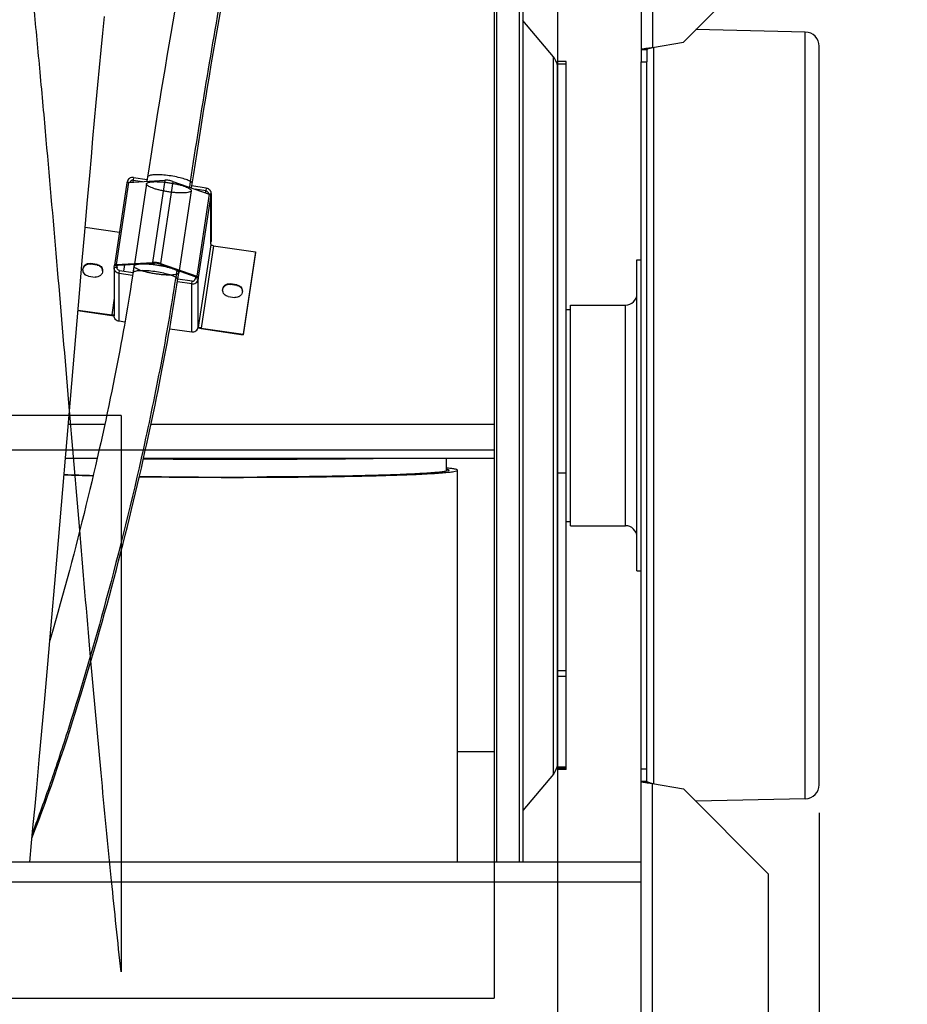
# Model space of a CAD drawing. Extents: x 0 to 594, y 0 to 420.
# Tile 8 of 16: x 384 to 415, y 91 to 126. Entities that reach past the tile are written whole.
import ezdxf

# ---------------------------------------------------------------- set-up
doc = ezdxf.new("R2010")
doc.units = 0
doc.header["$LTSCALE"] = 32.67
doc.layers.get('0').update_dxf_attribs({"linetype": 'CONTINUOUS'})
for name, color, linetype in [('110528_DXF_CONTINUOUS_LINE', 7, 'CONTINUOUS'), ('110528_DXF_DIMENSION', 7, 'CONTINUOUS'), ('110536_DXF_CONTINUOUS_LINE', 7, 'CONTINUOUS'), ('110618_DXF_CONTINUOUS_LINE', 7, 'CONTINUOUS'), ('110660_DXF_CONTINUOUS_LINE', 7, 'CONTINUOUS'), ('110802_DXF_CONTINUOUS_LINE', 7, 'CONTINUOUS'), ('111735_DXF_CONTINUOUS_LINE', 7, 'CONTINUOUS'), ('111736_DXF_CONTINUOUS_LINE', 7, 'CONTINUOUS'), ('124129_DXF_CONTINUOUS_LINE', 7, 'CONTINUOUS'), ('ASE_85_150-10_DXF_DIMENSIO', 7, 'CONTINUOUS'), ('G_ASE_DUMMY_DXF_CONTINUOUS', 7, 'CONTINUOUS'), ('GUIDE_150_DXF_CONTINUOUS_L', 7, 'CONTINUOUS'), ('HOSE_85_150-DXF_CONTINUOUS', 7, 'CONTINUOUS'), ('SPRING_DUMMYDXF_CONTINUOUS', 7, 'CONTINUOUS')]:
    doc.layers.add(name, color=color, linetype=linetype)
doc.styles.get("Standard").update_dxf_attribs({"font": 'txt', "width": 0.7})
doc.dimstyles.new('DIMSTYLE_1', dxfattribs={"dimtxt": 3.5, "dimasz": 3, "dimexe": 1.5, "dimexo": 1, "dimgap": 0.875, "dimtad": 1, "dimdec": 3, "dimlfac": 10, "dimtxsty": 'STANDARD', "dimblk": '_ARROW_FILLED', "dimblk1": '_ARROW_FILLED', "dimblk2": '_ARROW_FILLED', "dimcen": 0.09, "dimazin": 3, "dimtp": 1.2, "dimtm": 1.2, "dimtfac": 1, "dimtdec": 3, "dimtofl": 0, "dimtmove": 0, "dimatfit": 3, "dimtolj": 1})
doc.dimstyles.new('DIMSTYLE_2', dxfattribs={"dimtxt": 3.5, "dimasz": 3, "dimexe": 1.5, "dimexo": 1, "dimgap": 0.875, "dimtad": 1, "dimdec": 3, "dimlfac": 10, "dimtxsty": 'STANDARD', "dimblk": '_ARROW_FILLED', "dimblk1": '_ARROW_FILLED', "dimblk2": '_ARROW_FILLED', "dimcen": 0.09, "dimazin": 3, "dimtp": 0.8, "dimtm": 0.8, "dimtfac": 1, "dimtdec": 3, "dimtofl": 0, "dimtmove": 0, "dimatfit": 3, "dimtolj": 1})

# ---------------------------------------------------------------- blocks, each defined once
blk = doc.blocks.new('_ARROW_FILLED')
at = {"color": 0, "linetype": 'BYBLOCK'}
blk.add_solid([(0, 0), (-1, 0.167), (-1, -0.167)], dxfattribs=at)
blk = doc.blocks.new('*D1')
at = {"layer": 'ASE_85_150-10_DXF_DIMENSIO', "color": 2, "linetype": 'CONTINUOUS'}
for p, q in [((306.752, 102.997), (306.752, 45.353)), ((412.102, 97.814), (412.102, 45.353)), ((306.752, 46.853), (359.427, 46.853)), ((412.102, 46.853), (359.427, 46.853))]:
    blk.add_line(p, q, dxfattribs=at)
at = {"layer": 'ASE_85_150-10_DXF_DIMENSIO', "color": 2, "linetype": 'CONTINUOUS', "xscale": 3, "yscale": 3, "zscale": 3, "rotation": 180}
blk.add_blockref('_ARROW_FILLED', (306.752, 46.853), dxfattribs=at)
at = {"layer": 'ASE_85_150-10_DXF_DIMENSIO', "color": 2, "linetype": 'CONTINUOUS', "xscale": 3, "yscale": 3, "zscale": 3}
blk.add_blockref('_ARROW_FILLED', (412.102, 46.853), dxfattribs=at)
at = {"layer": 'ASE_85_150-10_DXF_DIMENSIO', "color": 2, "linetype": 'CONTINUOUS', "insert": (359.427, 51.228), "char_height": 3.5, "width": 21.375, "attachment_point": 2}
blk.add_mtext('1053,5', dxfattribs=at)
blk = doc.blocks.new('*D4')
at = {"layer": 'ASE_85_150-10_DXF_DIMENSIO', "color": 2, "linetype": 'CONTINUOUS'}
for p, q in [((411.302, 139.299), (435.602, 139.299)), ((434.102, 139.299), (434.102, 111.872)), ((434.102, 84.445), (434.102, 111.872)), ((411.302, 84.445), (435.602, 84.445))]:
    blk.add_line(p, q, dxfattribs=at)
at = {"layer": 'ASE_85_150-10_DXF_DIMENSIO', "color": 2, "linetype": 'CONTINUOUS', "xscale": 3, "yscale": 3, "zscale": 3}
for p, rotation in [((434.102, 139.299), 90), ((434.102, 84.445), 270)]:
    blk.add_blockref('_ARROW_FILLED', p, dxfattribs=dict(at, rotation=rotation))
at = {"layer": 'ASE_85_150-10_DXF_DIMENSIO', "color": 2, "linetype": 'CONTINUOUS', "insert": (429.727, 111.872), "char_height": 3.5, "width": 26.25, "attachment_point": 2, "rotation": 90}
blk.add_mtext('548,533', dxfattribs=at)
blk = doc.blocks.new('*D5')
at = {"layer": 'ASE_85_150-10_DXF_DIMENSIO', "color": 2, "linetype": 'CONTINUOUS'}
for p, q in [((412.402, 137.372), (425.602, 137.372)), ((424.102, 137.372), (424.102, 111.872)), ((424.102, 86.372), (424.102, 111.872)), ((412.402, 86.372), (425.602, 86.372))]:
    blk.add_line(p, q, dxfattribs=at)
at = {"layer": 'ASE_85_150-10_DXF_DIMENSIO', "color": 2, "linetype": 'CONTINUOUS', "xscale": 3, "yscale": 3, "zscale": 3}
for p, rotation in [((424.102, 137.372), 90), ((424.102, 86.372), 270)]:
    blk.add_blockref('_ARROW_FILLED', p, dxfattribs=dict(at, rotation=rotation))
at = {"layer": 'ASE_85_150-10_DXF_DIMENSIO', "color": 2, "linetype": 'CONTINUOUS', "insert": (419.727, 111.872), "char_height": 3.5, "width": 10.875, "attachment_point": 2, "rotation": 90}
blk.add_mtext('510', dxfattribs=at)

msp = doc.modelspace()

# ---------------------------------------------------------------- linework, layer by layer
at = {"layer": '110528_DXF_CONTINUOUS_LINE', "color": 7, "linetype": 'CONTINUOUS'}
for p, q in [((400.60021, 127.60285), (400.60021, 96.072)), ((401.48633, 127.60285), (401.48633, 96.072))]:
    msp.add_line(p, q, dxfattribs=at)
at = {"layer": '110528_DXF_CONTINUOUS_LINE', "color": 9, "linetype": 'CONTINUOUS'}
for p, q in [((400.68729, 127.60285), (400.68729, 96.072)), ((402.69589, 99.19077), (402.69589, 124.55323))]:
    msp.add_line(p, q, dxfattribs=at)
at = {"layer": '110528_DXF_CONTINUOUS_LINE', "color": 3, "linetype": 'CONTINUOUS'}
for p, q in [((401.61624, 127.60285), (401.61624, 96.072)), ((402.69589, 124.55323), (401.61624, 125.83991)), ((402.84796, 99.60859), (402.84796, 102.64169)), ((402.69589, 99.19077), (401.61624, 97.90409))]:
    msp.add_line(p, q, dxfattribs=at)
for centre, start, end in [((402.19796, 124.13542), 0, 40), ((402.19796, 99.60858), 320, 360)]:
    msp.add_arc(centre, 0.65, start, end, dxfattribs=at)
at = {"layer": '110528_DXF_DIMENSION', "color": 2, "linetype": 'CONTINUOUS'}
msp.add_line((402.84796, 153.12143), (402.84796, 70.62258), dxfattribs=at)
at = {"layer": '110536_DXF_CONTINUOUS_LINE', "color": 9, "linetype": 'CONTINUOUS'}
for p, q in [((406.20246, 135.12425), (406.20246, 124.88335)), ((406.20246, 88.61975), (406.20246, 98.86065))]:
    msp.add_line(p, q, dxfattribs=at)
at = {"layer": '110536_DXF_CONTINUOUS_LINE', "color": 3, "linetype": 'CONTINUOUS'}
for p, q in [((405.80246, 135.06405), (405.80246, 124.372)), ((410.30246, 128.07731), (407.30246, 125.07731)), ((406.20246, 124.88335), (407.30246, 125.07731)), ((405.80246, 88.67996), (405.80246, 124.372)), ((406.20246, 98.86065), (407.30246, 98.66669)), ((410.30246, 95.66669), (407.30246, 98.66669)), ((410.30246, 95.66669), (410.30246, 84.44534))]:
    msp.add_line(p, q, dxfattribs=at)
at = {"layer": '110536_DXF_CONTINUOUS_LINE', "color": 7, "linetype": 'CONTINUOUS'}
for p, q in [((405.80246, 124.81032), (406.00246, 124.81032)), ((406.00246, 124.81032), (406.00246, 124.372)), ((405.80246, 124.372), (406.00246, 124.372)), ((406.00246, 98.93368), (406.00246, 124.372)), ((405.80246, 99.372), (406.00246, 99.372)), ((405.80246, 98.93368), (406.00246, 98.93368))]:
    msp.add_line(p, q, dxfattribs=at)
at = {"layer": '110536_DXF_CONTINUOUS_LINE', "color": 3, "linetype": 'CONTINUOUS'}
for points in [[(405.80246, 124.81032), (405.80246, 124.8143), (405.81437, 124.82305), (405.83666, 124.82994), (405.87407, 124.83912), (405.94585, 124.85157), (406.05707, 124.86649), (406.15142, 124.87742), (406.20246, 124.88335)], [(405.80246, 98.93368), (405.80246, 98.9297), (405.81437, 98.92096), (405.83666, 98.91406), (405.87407, 98.90488), (405.94585, 98.89244), (406.05707, 98.87751), (406.15142, 98.86659), (406.20246, 98.86065)]]:
    msp.add_open_spline(points, degree=3, knots=[0, 0, 0, 0, 0.0290834, 0.08885385, 0.18164624, 0.30490852, 0.62429132, 1, 1, 1, 1], dxfattribs=at)
at = {"layer": '110536_DXF_CONTINUOUS_LINE', "color": 7, "linetype": 'CONTINUOUS'}
for points in [[(406.00246, 124.81032), (406.00246, 124.81825), (406.02547, 124.83533), (406.06648, 124.84898), (406.12978, 124.8667), (406.17691, 124.87741), (406.20246, 124.88335)], [(406.00246, 98.93368), (406.00246, 98.92576), (406.02547, 98.90867), (406.06648, 98.89502), (406.12978, 98.8773), (406.17691, 98.86659), (406.20246, 98.86065)]]:
    msp.add_open_spline(points, degree=3, knots=[0, 0, 0, 0, 0.1095964, 0.32647794, 0.63723776, 1, 1, 1, 1], dxfattribs=at)
at = {"layer": '110618_DXF_CONTINUOUS_LINE', "color": 7, "linetype": 'CONTINUOUS'}
for p, q in [((403.14796, 124.38951), (402.84796, 124.38951)), ((403.14796, 99.3545), (403.14796, 124.38951)), ((403.14796, 102.64169), (402.84796, 102.64169)), ((403.14796, 99.39141), (402.84796, 99.39141)), ((403.14796, 99.3545), (402.84796, 99.3545))]:
    msp.add_line(p, q, dxfattribs=at)
at = {"layer": '110618_DXF_CONTINUOUS_LINE', "color": 3, "linetype": 'CONTINUOUS'}
for p, q in [((402.84796, 102.64169), (402.84796, 124.38951)), ((402.84796, 99.3545), (402.84796, 99.60859))]:
    msp.add_line(p, q, dxfattribs=at)
at = {"layer": '110618_DXF_CONTINUOUS_LINE', "color": 9, "linetype": 'CONTINUOUS'}
for p, q in [((403.14796, 124.29688), (402.84796, 124.29688)), ((402.84796, 109.84437), (403.14796, 109.84437)), ((403.14796, 102.84575), (402.84796, 102.84575)), ((403.14796, 99.43355), (402.84796, 99.43355))]:
    msp.add_line(p, q, dxfattribs=at)
at = {"layer": '110660_DXF_CONTINUOUS_LINE', "color": 7, "linetype": 'CONTINUOUS'}
for p, q in [((387.66217, 120.11341), (388.94806, 120.19073)), ((387.8388, 120.28813), (388.32093, 120.21799)), ((389.22783, 120.15003), (390.51371, 119.69858)), ((387.60432, 120.0943), (387.16342, 117.18889)), ((387.60811, 120.10039), (387.61158, 120.12322)), ((390.41057, 119.914), (389.90429, 119.98765)), ((390.579, 119.69153), (390.57165, 119.64311)), ((390.57165, 119.66139), (390.57165, 119.64311)), ((390.58117, 119.69153), (390.58117, 118.02213)), ((386.12578, 118.53068), (387.34023, 118.35401)), ((390.57165, 117.94493), (390.579, 117.99335)), ((390.57165, 117.94493), (390.57165, 117.90425)), ((390.67057, 117.86953), (392.15428, 117.65368)), ((392.15428, 117.65368), (391.71338, 114.74827)), ((392.15428, 117.63335), (392.15428, 117.65368)), ((386.54714, 117.21227), (386.30974, 117.24681)), ((387.15381, 117.09218), (387.15381, 115.394)), ((387.15598, 117.12096), (387.16333, 117.16938)), ((387.16344, 117.18889), (387.16333, 117.18767)), ((387.16333, 117.16938), (387.16333, 117.18767)), ((387.16333, 117.16938), (387.26224, 117.15499)), ((387.22127, 117.208), (388.50716, 117.28532)), ((388.78693, 117.24462), (390.07281, 116.79317)), ((386.24214, 116.80131), (386.47953, 116.76678)), ((387.32442, 116.89849), (387.80643, 116.82837)), ((390.13075, 116.7377), (390.03184, 116.75209)), ((390.13075, 116.7377), (390.12341, 116.68927)), ((390.13075, 116.75598), (390.13075, 116.7377)), ((389.89618, 116.52436), (389.3898, 116.59803)), ((391.49285, 116.4928), (391.25545, 116.52733)), ((391.18785, 116.08184), (391.42524, 116.0473)), ((385.87311, 115.59789), (387.06442, 115.42458)), ((387.53305, 115.16996), (387.32442, 115.20031)), ((389.11714, 114.93951), (389.89618, 114.82618)), ((390.12341, 114.9911), (390.13075, 115.03952)), ((390.13075, 115.03952), (390.13075, 114.99884)), ((390.13097, 114.99747), (390.13075, 114.99884)), ((390.22967, 114.96412), (391.71338, 114.74827)), ((391.71338, 114.72794), (391.71338, 114.74827))]:
    msp.add_line(p, q, dxfattribs=at)
at = {"layer": '110660_DXF_CONTINUOUS_LINE', "color": 9, "linetype": 'CONTINUOUS'}
for p, q in [((387.8388, 120.28813), (387.8241, 120.19128)), ((387.8241, 120.12314), (387.8241, 120.19128)), ((388.94806, 120.19073), (388.50716, 117.28532)), ((389.22783, 120.15003), (388.78693, 117.24462)), ((387.66217, 120.11341), (387.22127, 117.208)), ((387.61158, 120.12322), (387.67408, 120.11412)), ((388.297, 120.06032), (387.8561, 117.15491)), ((389.87889, 119.82026), (389.43799, 116.91485)), ((390.41057, 119.914), (390.39587, 119.81716)), ((390.39587, 119.73995), (390.39587, 119.81716)), ((390.51371, 119.69858), (390.07281, 116.79317)), ((390.57165, 119.66139), (390.13075, 116.75598)), ((390.579, 119.69153), (390.50181, 119.70276)), ((390.579, 117.99335), (390.579, 119.69153)), ((390.57165, 117.90425), (390.13075, 114.99884)), ((390.67057, 117.86953), (390.22967, 114.96412)), ((386.30974, 117.22647), (386.30974, 117.24681)), ((386.54714, 117.19194), (386.54714, 117.21227)), ((387.15598, 117.12096), (387.2549, 117.10657)), ((387.26224, 117.17328), (387.16333, 117.18767)), ((387.29122, 117.18344), (387.22127, 117.208)), ((387.2549, 117.09218), (387.2549, 117.10657)), ((388.5771, 117.26077), (388.50716, 117.28532)), ((388.71699, 117.24042), (388.78693, 117.24462)), ((387.32442, 116.89849), (387.33911, 116.99533)), ((387.32442, 115.20031), (387.32442, 116.89849)), ((390.00287, 116.78897), (390.07281, 116.79317)), ((390.12341, 116.68927), (390.02449, 116.70366)), ((390.03184, 116.77037), (390.13075, 116.75598)), ((390.12341, 114.9911), (390.12341, 116.68927)), ((389.89618, 116.52436), (389.91088, 116.62121)), ((389.89618, 114.82618), (389.89618, 116.52436)), ((391.25545, 116.50699), (391.25545, 116.52733)), ((391.49285, 116.47246), (391.49285, 116.4928)), ((387.15381, 116.01367), (387.06442, 115.42458)), ((387.06442, 115.40424), (387.06442, 115.42458)), ((390.12466, 114.99973), (390.13075, 114.99884)), ((390.22967, 114.94378), (390.22967, 114.96412))]:
    msp.add_line(p, q, dxfattribs=at)
at = {"layer": '110660_DXF_CONTINUOUS_LINE', "color": 3, "linetype": 'CONTINUOUS'}
for p, q in [((387.8241, 120.19128), (388.15551, 120.14307)), ((390.39587, 119.81716), (390.02038, 119.87178)), ((392.15428, 117.63335), (391.71338, 114.72794)), ((386.54714, 117.19194), (386.30974, 117.22647)), ((387.2549, 117.10657), (387.26224, 117.15499)), ((387.2623, 117.17389), (387.26224, 117.17328)), ((387.26224, 117.15499), (387.26224, 117.17328)), ((387.29122, 117.18344), (388.5771, 117.26077)), ((387.49847, 116.97215), (387.53273, 117.19797)), ((388.71699, 117.24042), (390.00287, 116.78897)), ((387.33911, 116.99533), (387.82116, 116.92521)), ((389.91088, 116.62121), (389.40447, 116.69488)), ((390.03184, 116.75209), (390.02449, 116.70366)), ((390.03184, 116.77037), (390.03184, 116.75209)), ((391.49285, 116.47246), (391.25545, 116.50699)), ((385.87139, 115.5778), (387.06442, 115.40424)), ((390.22967, 114.94378), (391.71338, 114.72794))]:
    msp.add_line(p, q, dxfattribs=at)
for centre, radius, start, end in [((390.3849, 119.72031), 0.09627, 353.981019, 359.998776), ((386.52214, 116.96912), 0.22119, 3.149324, 7.869492), ((387.34989, 117.09218), 0.09607, 171.388582, 180.002413), ((391.46785, 116.24965), 0.22119, 3.149324, 7.869492), ((387.18282, 116.09686), 0.70183, 267.161327, 267.637994), ((390.37133, 115.91753), 0.984, 261.541736, 261.722902)]:
    msp.add_arc(centre, radius, start, end, dxfattribs=at)
at = {"layer": '110660_DXF_CONTINUOUS_LINE', "color": 7, "linetype": 'CONTINUOUS'}
for centre, start, end in [((390.38902, 119.7203), 351.388582, 0.002413), ((390.38902, 118.02212), 351.388582, 0.002413), ((387.34596, 117.09219), 171.388582, 180.002413)]:
    msp.add_arc(centre, 0.19215, start, end, dxfattribs=at)
for points, knots in [([(387.8388, 120.28813), (387.78837, 120.29547), (387.67807, 120.27019), (387.61912, 120.17289), (387.61158, 120.12322)], [0, 0, 0, 0, 0.50355649, 1, 1, 1, 1]), ([(389.22783, 120.15003), (389.18268, 120.16588), (389.08947, 120.18455), (388.99469, 120.19353), (388.94806, 120.19073)], [0, 0, 0, 0, 0.50602438, 1, 1, 1, 1]), ([(387.66217, 120.11341), (387.64812, 120.11256), (387.62937, 120.11147), (387.60535, 120.10104), (387.60432, 120.0943)], [0, 0, 0, 0, 0.67371986, 1, 1, 1, 1]), ([(390.41057, 119.914), (390.45631, 119.90735), (390.54566, 119.86074), (390.58117, 119.76591), (390.58117, 119.72031)], [0, 0, 0, 0, 0.50338368, 1, 1, 1, 1]), ([(390.57165, 119.66139), (390.57165, 119.66915), (390.54831, 119.68574), (390.52852, 119.69338), (390.51371, 119.69858)], [0, 0, 0, 0, 0.3308568, 1, 1, 1, 1]), ([(390.67057, 117.86953), (390.65787, 117.87137), (390.63447, 117.87561), (390.60306, 117.88433), (390.58327, 117.89212), (390.57165, 117.90037), (390.57165, 117.90425)], [0, 0, 0, 0, 0.35973618, 0.67130608, 0.89124201, 1, 1, 1, 1]), ([(386.04594, 117.02406), (386.04594, 117.05609), (386.06043, 117.12123), (386.12143, 117.20017), (386.21006, 117.24717), (386.27741, 117.25151), (386.30974, 117.24681)], [0, 0, 0, 0, 0.24736818, 0.49640861, 0.74761506, 1, 1, 1, 1]), ([(386.24214, 116.80131), (386.18954, 116.80896), (386.08677, 116.86257), (386.04595, 116.97162), (386.04594, 117.02406)], [0, 0, 0, 0, 0.50341839, 1, 1, 1, 1]), ([(386.54714, 117.21227), (386.59974, 117.20462), (386.70251, 117.15101), (386.74333, 117.04196), (386.74334, 116.98952)], [0, 0, 0, 0, 0.50341839, 1, 1, 1, 1]), ([(387.32442, 116.89849), (387.27868, 116.90514), (387.18932, 116.95175), (387.15381, 117.04658), (387.15382, 117.09218)], [0, 0, 0, 0, 0.50338368, 1, 1, 1, 1]), ([(387.22127, 117.208), (387.20723, 117.20715), (387.18847, 117.20606), (387.16445, 117.19563), (387.16342, 117.18889)], [0, 0, 0, 0, 0.67371986, 1, 1, 1, 1]), ([(388.78693, 117.24462), (388.74178, 117.26047), (388.64857, 117.27914), (388.55379, 117.28812), (388.50716, 117.28532)], [0, 0, 0, 0, 0.50602438, 1, 1, 1, 1]), ([(386.74334, 116.98952), (386.74334, 116.95749), (386.72885, 116.89236), (386.66785, 116.81341), (386.57922, 116.76641), (386.51187, 116.76207), (386.47953, 116.76678)], [0, 0, 0, 0, 0.24736818, 0.49640861, 0.74761506, 1, 1, 1, 1]), ([(389.89618, 116.52436), (389.94662, 116.51702), (390.05691, 116.5423), (390.11587, 116.6396), (390.12341, 116.68927)], [0, 0, 0, 0, 0.50355649, 1, 1, 1, 1]), ([(390.13075, 116.75598), (390.13075, 116.76374), (390.10741, 116.78033), (390.08762, 116.78797), (390.07281, 116.79317)], [0, 0, 0, 0, 0.3308568, 1, 1, 1, 1]), ([(390.99165, 116.30458), (390.99165, 116.33661), (391.00614, 116.40175), (391.06713, 116.4807), (391.15576, 116.5277), (391.22311, 116.53204), (391.25545, 116.52733)], [0, 0, 0, 0, 0.24736818, 0.49640861, 0.74761506, 1, 1, 1, 1]), ([(391.18785, 116.08184), (391.13524, 116.08949), (391.03248, 116.1431), (390.99165, 116.25215), (390.99165, 116.30458)], [0, 0, 0, 0, 0.50341839, 1, 1, 1, 1]), ([(391.49285, 116.4928), (391.54545, 116.48514), (391.64821, 116.43154), (391.68904, 116.32249), (391.68904, 116.27005)], [0, 0, 0, 0, 0.50341839, 1, 1, 1, 1]), ([(391.68904, 116.27005), (391.68905, 116.23802), (391.67455, 116.17288), (391.61356, 116.09394), (391.52493, 116.04694), (391.45758, 116.0426), (391.42524, 116.0473)], [0, 0, 0, 0, 0.24736818, 0.49640861, 0.74761506, 1, 1, 1, 1]), ([(387.15385, 115.42322), (387.14212, 115.41982), (387.1116, 115.41951), (387.08194, 115.42203), (387.06442, 115.42458)], [0, 0, 0, 0, 0.40814424, 1, 1, 1, 1]), ([(387.32442, 115.20031), (387.27868, 115.20696), (387.18932, 115.25358), (387.15381, 115.3484), (387.15382, 115.394)], [0, 0, 0, 0, 0.50338368, 1, 1, 1, 1]), ([(389.89618, 114.82618), (389.94662, 114.81884), (390.05691, 114.84412), (390.11587, 114.94142), (390.12341, 114.9911)], [0, 0, 0, 0, 0.50355649, 1, 1, 1, 1]), ([(390.22967, 114.96412), (390.21748, 114.96589), (390.19482, 114.97002), (390.16437, 114.97809), (390.14387, 114.98626), (390.13222, 114.99341), (390.13097, 114.99747)], [0, 0, 0, 0, 0.34918657, 0.65555022, 0.87958158, 1, 1, 1, 1])]:
    msp.add_open_spline(points, degree=3, knots=knots, dxfattribs=at)
at = {"layer": '110660_DXF_CONTINUOUS_LINE', "color": 3, "linetype": 'CONTINUOUS'}
for points, knots in [([(387.8241, 120.19128), (387.80009, 120.19478), (387.74792, 120.18378), (387.71745, 120.13973), (387.71196, 120.11642)], [0, 0, 0, 0, 0.5032786, 1, 1, 1, 1]), ([(390.39587, 119.81716), (390.41874, 119.81383), (390.46342, 119.79052), (390.48117, 119.74311), (390.48117, 119.72031)], [0, 0, 0, 0, 0.50338368, 1, 1, 1, 1]), ([(386.04726, 117.02778), (386.05372, 117.08658), (386.11995, 117.20401), (386.25034, 117.23511), (386.30974, 117.22647)], [0, 0, 0, 0, 0.49632713, 1, 1, 1, 1]), ([(386.54714, 117.19194), (386.59498, 117.18498), (386.68829, 117.13983), (386.73472, 117.04669), (386.74125, 116.99941)], [0, 0, 0, 0, 0.50317023, 1, 1, 1, 1]), ([(387.33911, 116.99533), (387.31624, 116.99866), (387.27157, 117.02197), (387.25381, 117.06938), (387.25381, 117.09218)], [0, 0, 0, 0, 0.50338368, 1, 1, 1, 1]), ([(387.29122, 117.18344), (387.28419, 117.18302), (387.27481, 117.18247), (387.26281, 117.17726), (387.26229, 117.17389)], [0, 0, 0, 0, 0.67371986, 1, 1, 1, 1]), ([(388.71699, 117.24042), (388.69441, 117.24834), (388.64781, 117.25767), (388.60041, 117.26217), (388.5771, 117.26077)], [0, 0, 0, 0, 0.50602438, 1, 1, 1, 1]), ([(389.91088, 116.62121), (389.9361, 116.61754), (389.99125, 116.63018), (390.02072, 116.67883), (390.02449, 116.70366)], [0, 0, 0, 0, 0.50355649, 1, 1, 1, 1]), ([(390.03184, 116.77037), (390.03184, 116.77425), (390.02017, 116.78254), (390.01027, 116.78637), (390.00287, 116.78897)], [0, 0, 0, 0, 0.3308568, 1, 1, 1, 1]), ([(390.99297, 116.30831), (390.99943, 116.36711), (391.06565, 116.48453), (391.19605, 116.51564), (391.25545, 116.50699)], [0, 0, 0, 0, 0.49632713, 1, 1, 1, 1]), ([(391.49285, 116.47246), (391.54068, 116.4655), (391.634, 116.42035), (391.68042, 116.32722), (391.68696, 116.27993)], [0, 0, 0, 0, 0.50317023, 1, 1, 1, 1]), ([(387.14806, 115.39589), (387.14138, 115.39622), (387.11341, 115.398), (387.08553, 115.40117), (387.06442, 115.40424)], [0, 0, 0, 0, 0.23860452, 1, 1, 1, 1]), ([(390.22659, 114.94423), (390.21698, 114.94566), (390.18044, 114.95166), (390.14419, 114.95963), (390.11793, 114.96715)], [0, 0, 0, 0, 0.2623746, 1, 1, 1, 1])]:
    msp.add_open_spline(points, degree=3, knots=knots, dxfattribs=at)
at = {"layer": '110660_DXF_CONTINUOUS_LINE', "color": 9, "linetype": 'CONTINUOUS'}
for points in [[(388.29663, 120.05541), (388.29663, 120.06574), (388.31159, 120.09047), (388.3564, 120.1104), (388.42183, 120.12683), (388.50951, 120.13669), (388.6165, 120.14068), (388.73933, 120.13806), (388.87416, 120.12898), (389.01605, 120.11369), (389.16062, 120.09264), (389.30253, 120.06662), (389.43741, 120.03643), (389.56029, 120.00325), (389.66741, 119.96804), (389.75504, 119.93252), (389.82072, 119.89697), (389.86373, 119.86443), (389.87926, 119.8367), (389.87926, 119.82517)], [(389.87926, 119.82517), (389.87926, 119.81484), (389.86429, 119.79011), (389.81949, 119.77018), (389.75406, 119.75375), (389.66637, 119.74389), (389.55939, 119.73989), (389.43655, 119.74252), (389.30173, 119.7516), (389.15984, 119.76689), (389.01526, 119.78794), (388.87335, 119.81396), (388.73848, 119.84415), (388.6156, 119.87733), (388.50848, 119.91253), (388.42084, 119.94806), (388.35516, 119.9836), (388.31215, 120.01615), (388.29663, 120.04388), (388.29663, 120.05541)], [(387.85573, 117.15), (387.85573, 117.16033), (387.87069, 117.18506), (387.9155, 117.20499), (387.98093, 117.22142), (388.06862, 117.23128), (388.1756, 117.23528), (388.29843, 117.23265), (388.43326, 117.22357), (388.57515, 117.20828), (388.71973, 117.18723), (388.86163, 117.16121), (388.99651, 117.13102), (389.11939, 117.09784), (389.22651, 117.06264), (389.31414, 117.02711), (389.37982, 116.99156), (389.42283, 116.95902), (389.43836, 116.93129), (389.43836, 116.91976)], [(389.43836, 116.91976), (389.43836, 116.90943), (389.42339, 116.8847), (389.37859, 116.86477), (389.31316, 116.84834), (389.22547, 116.83848), (389.11849, 116.83449), (388.99565, 116.83711), (388.86083, 116.84619), (388.71894, 116.86148), (388.57436, 116.88253), (388.43245, 116.90855), (388.29758, 116.93874), (388.1747, 116.97192), (388.06758, 117.00713), (387.97994, 117.04265), (387.91426, 117.0782), (387.87125, 117.11074), (387.85573, 117.13847), (387.85573, 117.15)]]:
    msp.add_open_spline(points, degree=3, knots=[0, 0, 0, 0, 0.01846624, 0.04597067, 0.08604568, 0.13896368, 0.20315788, 0.27727291, 0.35833852, 0.44452312, 0.532171, 0.61930316, 0.70221819, 0.7790283, 0.84662674, 0.90352063, 0.94786164, 0.97940681, 1, 1, 1, 1], dxfattribs=at)
at = {"layer": '110802_DXF_CONTINUOUS_LINE', "color": 7, "linetype": 'CONTINUOUS'}
msp.add_line((405.80246, 96.072), (313.60246, 96.072), dxfattribs=at)
at = {"layer": '110802_DXF_CONTINUOUS_LINE', "color": 9, "linetype": 'CONTINUOUS'}
msp.add_line((405.80246, 95.372), (313.60246, 95.372), dxfattribs=at)
at = {"layer": '111735_DXF_CONTINUOUS_LINE', "color": 7, "linetype": 'CONTINUOUS'}
for p, q in [((403.14796, 115.622), (403.30246, 115.622)), ((403.14796, 108.122), (403.30246, 108.122))]:
    msp.add_line(p, q, dxfattribs=at)
at = {"layer": '111736_DXF_CONTINUOUS_LINE', "color": 7, "linetype": 'CONTINUOUS'}
for p, q in [((405.65246, 117.372), (405.80246, 117.372)), ((405.65246, 106.37203), (405.65246, 117.37198)), ((403.30246, 115.772), (405.25246, 115.772)), ((403.30246, 107.972), (403.30246, 115.772)), ((403.30246, 107.972), (405.25246, 107.972)), ((405.65246, 106.372), (405.80246, 106.372))]:
    msp.add_line(p, q, dxfattribs=at)
at = {"layer": '111736_DXF_CONTINUOUS_LINE', "color": 9, "linetype": 'CONTINUOUS'}
msp.add_line((405.25246, 107.972), (405.25246, 115.772), dxfattribs=at)
at = {"layer": '111736_DXF_CONTINUOUS_LINE', "color": 7, "linetype": 'CONTINUOUS'}
for centre, start, end in [((405.25246, 116.172), 270, 360), ((405.25246, 107.572), 0, 90)]:
    msp.add_arc(centre, 0.4, start, end, dxfattribs=at)
at = {"layer": '124129_DXF_CONTINUOUS_LINE', "color": 7, "linetype": 'CONTINUOUS'}
msp.add_line((398.90021, 110.35269), (398.90021, 109.89605), dxfattribs=at)
at = {"layer": '124129_DXF_CONTINUOUS_LINE', "color": 9, "linetype": 'CONTINUOUS'}
msp.add_open_spline([(388.18782, 110.33683), (389.59714, 110.32729), (392.30571, 110.32265), (395.01429, 110.3366), (396.3134, 110.35268)], degree=3, knots=[0, 0, 0, 0, 0.52033171, 1, 1, 1, 1], dxfattribs=at)
at = {"layer": 'G_ASE_DUMMY_DXF_CONTINUOUS', "color": 7, "linetype": 'CONTINUOUS'}
for p, q in [((386.81875, 111.55221), (385.53012, 111.55221)), ((400.60021, 111.55221), (388.4555, 111.55221)), ((386.55099, 110.35269), (385.42881, 110.35269)), ((400.60021, 110.35269), (388.19182, 110.35269))]:
    msp.add_line(p, q, dxfattribs=at)
at = {"layer": 'G_ASE_DUMMY_DXF_CONTINUOUS', "color": 9, "linetype": 'CONTINUOUS'}
msp.add_line((400.60021, 99.96957), (399.30021, 99.96957), dxfattribs=at)
at = {"layer": 'GUIDE_150_DXF_CONTINUOUS_L', "color": 9, "linetype": 'CONTINUOUS'}
for p, q in [((389.84463, 120.14783), (389.81375, 119.94432)), ((389.36871, 117.01161), (389.32988, 116.75577)), ((389.32988, 116.75577), (389.32243, 116.7068))]:
    msp.add_line(p, q, dxfattribs=at)
at = {"layer": 'GUIDE_150_DXF_CONTINUOUS_L', "color": 7, "linetype": 'CONTINUOUS'}
msp.add_line((384.99181, 104.30785), (384.87925, 103.91829), dxfattribs=at)
for points in [[(389.44471, 127.01837), (389.37154, 126.60838), (389.29924, 126.19925), (389.22782, 125.79114), (389.1573, 125.38422), (389.08774, 124.97885), (389.01914, 124.57522), (388.95153, 124.17345), (388.88492, 123.77373), (388.81932, 123.37619), (388.75474, 122.98098), (388.6912, 122.58826), (388.62869, 122.19815), (388.56724, 121.81077), (388.50685, 121.42632), (388.44753, 121.04495), (388.38929, 120.66672), (388.31097, 120.15242)], [(389.89347, 119.91634), (389.97009, 120.41954), (390.02735, 120.79138), (390.08571, 121.1666), (390.14517, 121.54518), (390.20573, 121.92693), (390.26733, 122.3115), (390.32997, 122.69876), (390.39365, 123.08861), (390.45831, 123.48071), (390.52396, 123.87494), (390.59057, 124.27116), (390.65812, 124.66906), (390.72659, 125.06849), (390.79595, 125.46931), (390.86617, 125.87116), (390.93723, 126.27386), (391.00911, 126.67727), (391.08175, 127.08103)], [(387.86567, 117.21799), (387.79094, 116.72721), (387.7598, 116.52762), (387.72772, 116.32574), (387.6947, 116.12169), (387.66072, 115.91538), (387.62572, 115.7065), (387.58968, 115.49505), (387.55261, 115.28106), (387.51445, 115.06425), (387.47518, 114.84466), (387.4348, 114.62229), (387.39324, 114.39686), (387.35049, 114.16837), (387.30655, 113.93687), (387.26133, 113.70206), (387.21483, 113.46395), (387.16704, 113.2226), (387.1179, 112.97782), (387.06738, 112.72955), (387.0155, 112.47792), (386.96227, 112.22314), (386.90767, 111.96516), (386.85172, 111.70412), (386.79448, 111.44038), (386.73595, 111.17401), (386.67613, 110.90506), (386.61508, 110.63389), (386.55281, 110.3606), (386.48933, 110.08521), (386.42469, 109.80803), (386.3589, 109.52914), (386.29198, 109.24861), (386.22397, 108.96669), (386.15489, 108.68347), (386.08475, 108.39904), (386.0136, 108.11361), (385.94148, 107.82739), (385.86838, 107.54035), (385.79426, 107.25234), (385.71919, 106.96361), (385.64313, 106.67411), (385.56594, 106.38326), (385.48762, 106.09119), (385.4082, 105.798), (385.3275, 105.50312), (385.24551, 105.20659), (385.16229, 104.90866), (385.07775, 104.60914), (384.99181, 104.30785)], [(389.11701, 114.93873), (389.15645, 115.1654), (389.1948, 115.38953), (389.23206, 115.61111), (389.26825, 115.83013), (389.30344, 116.04702), (389.33767, 116.26191), (389.37089, 116.47464), (389.44842, 116.98362)], [(384.24433, 96.9238), (384.26527, 96.97735), (384.37388, 97.26045), (384.48415, 97.55329), (384.59505, 97.85315), (384.70645, 98.15963), (384.81831, 98.47253), (384.92964, 98.78898), (385.04012, 99.10786), (385.14987, 99.42938), (385.25859, 99.75249), (385.36614, 100.07656), (385.4725, 100.40136), (385.57755, 100.7264), (385.6812, 101.05122), (385.78341, 101.37554), (385.88418, 101.69918), (385.9834, 102.02164), (386.08107, 102.34279), (386.17737, 102.66307), (386.27225, 102.98222), (386.36569, 103.29998), (386.45785, 103.61688), (386.54873, 103.93275), (386.63827, 104.24735), (386.72661, 104.5611), (386.81375, 104.8739), (386.89964, 105.18551), (386.98435, 105.49619), (387.06787, 105.80582), (387.15017, 106.11423), (387.23134, 106.42167), (387.31135, 106.72804), (387.39018, 107.0332), (387.46788, 107.33731), (387.54446, 107.64034), (387.61988, 107.94209), (387.69413, 108.24247), (387.76719, 108.54139), (387.83904, 108.83875), (387.90965, 109.13435), (387.979, 109.42812), (388.04709, 109.71998), (388.11387, 110.00971), (388.17937, 110.29731), (388.24355, 110.58264), (388.30635, 110.86535), (388.36778, 111.14542), (388.42783, 111.42273), (388.4864, 111.69681), (388.54349, 111.96753), (388.59913, 112.2349), (388.65325, 112.49859), (388.70585, 112.75838), (388.75696, 113.0144), (388.80665, 113.26686), (388.85492, 113.51565), (388.90179, 113.76081), (388.94735, 114.00273), (388.99162, 114.24136), (389.0346, 114.47669), (389.0764, 114.70916), (389.11701, 114.93873)]]:
    msp.add_lwpolyline(points, dxfattribs=at)
at = {"layer": 'GUIDE_150_DXF_CONTINUOUS_L', "color": 9, "linetype": 'CONTINUOUS'}
msp.add_arc((641.55032, 81.98537), 254.58226, 169.6776083, 171.3787376, dxfattribs=at)
for points, knots in [([(389.84463, 120.14783), (389.79805, 120.17554), (389.67865, 120.22406), (389.47337, 120.28346), (389.22982, 120.33373), (388.97515, 120.36925), (388.76839, 120.38415), (388.61857, 120.38443), (388.52597, 120.37951), (388.44837, 120.36875), (388.38482, 120.35322), (388.33756, 120.32765), (388.33411, 120.30485)], [0, 0, 0, 0, 0.10402831, 0.2455543, 0.41028373, 0.58076475, 0.73881139, 0.80788475, 0.86790054, 0.91746923, 0.95573168, 1, 1, 1, 1]), ([(389.91599, 120.0648), (389.91811, 120.07872), (389.8967, 120.11623), (389.86499, 120.13572), (389.84463, 120.14783)], [0, 0, 0, 0, 0.3729628, 1, 1, 1, 1]), ([(389.32243, 116.7068), (389.1675, 115.69052), (388.81812, 113.68158), (388.03021, 109.88172), (386.96707, 105.58413), (385.81861, 101.64607), (384.91944, 98.91605), (384.48048, 97.69124), (384.26274, 97.11609)], [0, 0, 0, 0, 0.15220143, 0.30180887, 0.57448478, 0.8074047, 0.90894983, 1, 1, 1, 1]), ([(389.32988, 116.75577), (389.28331, 116.78348), (389.1639, 116.832), (388.95862, 116.8914), (388.71507, 116.94167), (388.4604, 116.97719), (388.25364, 116.99209), (388.10382, 116.99237), (388.01122, 116.98745), (387.93362, 116.97669), (387.87007, 116.96116), (387.82282, 116.93559), (387.81936, 116.91279)], [0, 0, 0, 0, 0.10402832, 0.24555433, 0.41028378, 0.5807648, 0.73881145, 0.80788481, 0.86790059, 0.91746926, 0.9557317, 1, 1, 1, 1]), ([(389.40125, 116.67274), (389.40336, 116.68666), (389.38195, 116.72417), (389.35024, 116.74366), (389.32988, 116.75577)], [0, 0, 0, 0, 0.372963, 1, 1, 1, 1])]:
    msp.add_open_spline(points, degree=3, knots=knots, dxfattribs=at)
at = {"layer": 'HOSE_85_150-DXF_CONTINUOUS', "color": 9, "linetype": 'CONTINUOUS'}
for p, q in [((400.60021, 134.237), (400.60021, 91.26583)), ((387.40021, 111.872), (329.30021, 111.872)), ((387.40021, 111.872), (387.40021, 92.19525)), ((318.60021, 110.65256), (400.60021, 110.65256)), ((318.60021, 91.26583), (400.60021, 91.26583))]:
    msp.add_line(p, q, dxfattribs=at)
at = {"layer": 'HOSE_85_150-DXF_CONTINUOUS', "color": 7, "linetype": 'CONTINUOUS'}
for p, q in [((386.74877, 125.38765), (386.80592, 125.97929)), ((386.69145, 124.7869), (386.74877, 125.38765)), ((386.63398, 124.17754), (386.69145, 124.7869)), ((386.57639, 123.55996), (386.63398, 124.17754)), ((386.51866, 122.93453), (386.57639, 123.55996)), ((386.46082, 122.30167), (386.51866, 122.93453)), ((386.40288, 121.66172), (386.46082, 122.30167)), ((386.34483, 121.01501), (386.40288, 121.66172)), ((386.28667, 120.36188), (386.34483, 121.01501)), ((386.19922, 119.3708), (386.28667, 120.36188)), ((386.11152, 118.36694), (386.19922, 119.3708)), ((386.02357, 117.35165), (386.11152, 118.36694)), ((385.93543, 116.32654), (386.02357, 117.35165)), ((385.69964, 113.5572), (385.93543, 116.32654)), ((385.07594, 106.19744), (385.69964, 113.5572)), ((399.30021, 103.33866), (399.30021, 109.93529)), ((384.92626, 104.45938), (385.07594, 106.19744)), ((384.80606, 103.08048), (384.92626, 104.45938)), ((384.68544, 101.71475), (384.80606, 103.08048)), ((399.30021, 96.072), (399.30021, 103.33866)), ((384.5947, 100.70121), (384.68544, 101.71475)), ((384.50372, 99.69834), (384.5947, 100.70121)), ((384.41245, 98.70702), (384.50372, 99.69834)), ((384.35141, 98.05287), (384.41245, 98.70702)), ((384.2902, 97.40439), (384.35141, 98.05287)), ((384.2288, 96.7618), (384.2902, 97.40439)), ((384.16196, 96.072), (384.2288, 96.7618))]:
    msp.add_line(p, q, dxfattribs=at)
for centre, radius, start, end in [((388.57977, 195.50252), 85.79043, 267.8621969, 268.5496687), ((388.6236, 190.1776), 80.45599, 267.690054, 268.4243497), ((391.35453, 335.87241), 226.18993, 269.1613705, 270.2268248), ((391.41211, 336.69565), 227.0033, 269.1504744, 270.2033336)]:
    msp.add_arc(centre, radius, start, end, dxfattribs=at)
at = {"layer": 'HOSE_85_150-DXF_CONTINUOUS', "color": 9, "linetype": 'CONTINUOUS'}
msp.add_open_spline([(387.40021, 92.19525), (387.28029, 93.26716), (387.03373, 95.61222), (386.67734, 99.3215), (386.30141, 103.50192), (385.92616, 107.86376), (385.54057, 112.43424), (385.1554, 116.98964), (384.81696, 120.88646), (384.5369, 123.97851), (384.33101, 126.16803), (384.13557, 128.15798), (383.94685, 129.99152), (383.75326, 131.76822), (383.55428, 133.47189), (383.35548, 135.0409), (383.15234, 136.49856), (382.94456, 137.82655), (382.73524, 138.98358), (382.55714, 139.81227), (382.4176, 140.36218), (382.31597, 140.71758), (382.212, 141.03342), (382.10491, 141.30647), (381.99819, 141.52655), (381.8913, 141.69394), (381.78354, 141.80999), (381.6843, 141.86471), (381.6072, 141.87434), (381.53005, 141.86383), (381.45335, 141.82074), (381.38194, 141.75477), (381.29831, 141.6548), (381.19672, 141.48668), (381.08122, 141.2349), (380.97563, 140.94869), (380.87722, 140.6373), (380.78539, 140.30884), (380.69346, 139.94267), (380.55929, 139.35409), (380.39052, 138.49828), (380.19264, 137.33399), (379.99438, 136.0111), (379.78942, 134.49088), (379.579, 132.77509), (379.36965, 130.92155), (379.16545, 128.98898), (378.88152, 126.1506), (378.5235, 122.29503), (378.08406, 117.2606), (377.65638, 112.19629), (377.22763, 107.11857), (376.87858, 103.08706), (376.58683, 99.86135), (376.3654, 97.50261), (376.13827, 95.1967), (375.91027, 93.01974), (375.68816, 91.0469), (375.46783, 89.24355), (375.24227, 87.57409), (375.01058, 86.06177), (374.77965, 84.77068), (374.57626, 83.82849), (374.40529, 83.18518), (374.27969, 82.78344), (374.15454, 82.45429), (374.03791, 82.21364), (373.93114, 82.05059), (373.83907, 81.94928), (373.74424, 81.88574), (373.64112, 81.86395), (373.53457, 81.89448), (373.43271, 81.97427), (373.33345, 82.09766), (373.23472, 82.26576), (373.13591, 82.47902), (373.03689, 82.73759), (372.93765, 83.04127), (372.79022, 83.55861), (372.60677, 84.34572), (372.40031, 85.41713), (372.19808, 86.63683), (371.99327, 88.03124), (371.783, 89.62622), (371.5677, 91.41932), (371.35221, 93.36206), (371.04324, 96.33999), (370.68037, 100.16954), (370.2533, 104.9953), (369.83638, 109.89503), (369.39742, 115.11076), (368.95895, 120.22712), (368.5785, 124.44344), (368.27341, 127.60846), (368.03997, 129.89658), (367.8067, 132.02995), (367.56825, 134.03658), (367.32423, 135.88745), (367.08777, 137.4602), (366.86824, 138.71651), (366.66718, 139.70001), (366.4886, 140.41993), (366.3356, 140.9138), (366.22845, 141.20735), (366.12154, 141.44791), (366.01488, 141.63538), (365.92033, 141.7551), (365.84295, 141.82012), (365.78678, 141.85293), (365.72814, 141.87149), (365.64514, 141.87427), (365.562, 141.83881), (365.48795, 141.77854), (365.40402, 141.68766), (365.30628, 141.53653), (365.19739, 141.314), (365.09037, 141.04246), (364.98305, 140.71808), (364.87196, 140.32857), (364.75789, 139.87136), (364.59411, 139.13127), (364.39344, 138.06068), (364.16187, 136.60822), (363.92197, 134.88893), (363.67562, 132.90689), (363.43727, 130.79317), (363.21048, 128.62812), (362.98828, 126.38182), (362.76018, 123.95905), (362.44408, 120.4626), (362.04102, 115.79118), (361.56699, 110.15411), (361.15918, 105.36075), (360.83159, 101.64685), (360.57861, 98.88075), (360.32575, 96.24554), (360.06692, 93.70682), (359.80175, 91.30207), (359.55469, 89.2758), (359.33646, 87.67054), (359.14891, 86.42095), (358.95713, 85.28636), (358.75996, 84.28146), (358.5886, 83.5519), (358.44841, 83.05696), (358.34699, 82.74437), (358.24329, 82.4728), (358.1365, 82.24529), (358.02967, 82.07055), (357.92409, 81.94947), (357.83012, 81.88933), (357.75905, 81.87177), (357.68928, 81.87117), (357.59756, 81.90569), (357.51661, 81.97615), (357.45062, 82.05423), (357.37428, 82.1641), (357.28082, 82.33732), (357.17386, 82.58771), (357.06665, 82.8912), (356.95921, 83.24741), (356.80733, 83.82418), (356.61413, 84.70873), (356.38785, 85.95884), (356.16976, 87.36699), (355.9616, 88.87846), (355.75654, 90.51333), (355.54603, 92.3382), (355.33043, 94.34811), (355.11473, 96.48624), (354.89251, 98.80359), (354.66441, 101.28771), (354.36172, 104.70062), (353.98419, 109.11477), (353.53387, 114.4699), (353.06042, 120.01144), (352.60754, 125.04428), (352.22577, 128.92227), (351.94218, 131.55294), (351.72682, 133.40845), (351.51169, 135.10641), (351.2921, 136.66922), (351.06763, 138.07448), (350.86945, 139.13022), (350.7112, 139.84602), (350.60348, 140.28237), (350.49595, 140.66689), (350.38629, 141.00606), (350.27429, 141.29651), (350.15886, 141.53443), (350.05707, 141.69083), (349.97313, 141.78089), (349.89904, 141.84043), (349.81571, 141.87485), (349.73284, 141.87099), (349.67249, 141.85115), (349.61299, 141.81496), (349.52876, 141.74037), (349.42178, 141.5959), (349.29948, 141.36171), (349.17447, 141.05086), (349.04898, 140.66751), (348.88565, 140.07617), (348.69531, 139.23104), (348.47449, 138.05255), (348.24769, 136.63232), (348.01536, 134.97083), (347.78264, 133.11112), (347.54224, 131.00534), (347.29548, 128.66313), (347.0497, 126.16855), (346.81003, 123.60699), (346.56947, 120.93327), (346.32255, 118.10311), (345.98369, 114.13601), (345.55294, 109.00991), (345.074, 103.4139), (344.6805, 99.07762), (344.39896, 96.16164), (344.18327, 94.04156), (343.9677, 92.05194), (343.74717, 90.16288), (343.52129, 88.39807), (343.32428, 87.02521), (343.16843, 86.05079), (343.06038, 85.42241), (342.95241, 84.84241), (342.84194, 84.29921), (342.72873, 83.79679), (342.61223, 83.33914), (342.49597, 82.9425), (342.38005, 82.60763), (342.26442, 82.33477), (342.14918, 82.12413), (342.04661, 81.99095), (341.96226, 81.92068), (341.90119, 81.88681), (341.83716, 81.86996), (341.74545, 81.87434), (341.65625, 81.92399), (341.57709, 82.0001), (341.48609, 82.1141), (341.3845, 82.29232), (341.27314, 82.54407), (341.16601, 82.83917), (341.05859, 83.18697), (340.94744, 83.6003), (340.83334, 84.08162), (340.7166, 84.63299), (340.59973, 85.24277), (340.43754, 86.16788), (340.23761, 87.46035), (339.99758, 89.22247), (339.75119, 91.24506), (339.50606, 93.45479), (339.26686, 95.77671), (339.02629, 98.25243), (338.77936, 100.92237), (338.43772, 104.76374), (338.00309, 109.86167), (337.51485, 115.67333), (337.10886, 120.37587), (336.80562, 123.74032), (336.57196, 126.23187), (336.3384, 128.60011), (336.09928, 130.87952), (335.8543, 133.04007), (335.60795, 135.00855), (335.40076, 136.48158), (335.23934, 137.51281), (335.11951, 138.22216), (334.99665, 138.88841), (334.87024, 139.50663), (334.74404, 140.05536), (334.61811, 140.53326), (334.49248, 140.9392), (334.36732, 141.27269), (334.24269, 141.53326), (334.13089, 141.70354), (334.03617, 141.79903), (333.96631, 141.84675), (333.89486, 141.87202), (333.79504, 141.8737), (333.69702, 141.8209), (333.61185, 141.73738), (333.52213, 141.62138), (333.41829, 141.43739), (333.30269, 141.17207), (333.18679, 140.84454), (333.06659, 140.442), (332.9432, 139.96123), (332.81696, 139.39981), (332.69051, 138.76916), (332.51413, 137.79561), (332.29736, 136.41764), (332.03771, 134.52014), (331.77116, 132.32174), (331.50597, 129.90562), (331.24711, 127.35725), (330.9867, 124.63523), (330.71942, 121.6999), (330.44546, 118.57685), (330.17146, 115.37454), (329.7916, 110.8789), (329.50285, 107.45496), (329.30021, 105.117)], degree=3, knots=[0, 0, 0, 0, 0.00714252, 0.01561421, 0.02467577, 0.03493679, 0.04460499, 0.05504899, 0.06521025, 0.07050683, 0.0756083, 0.07977317, 0.08374762, 0.08781412, 0.09160799, 0.09510586, 0.09828697, 0.10135362, 0.10400614, 0.10607229, 0.10696484, 0.10776264, 0.10851965, 0.10916589, 0.10970351, 0.11013708, 0.11047657, 0.1107442, 0.11086473, 0.11098542, 0.11125428, 0.11142891, 0.11162905, 0.11211488, 0.11272401, 0.11346157, 0.11413343, 0.11488622, 0.11571965, 0.11663321, 0.1188835, 0.12149479, 0.12445313, 0.12774106, 0.13165252, 0.13589999, 0.14009311, 0.14452109, 0.15478951, 0.16573419, 0.17798583, 0.18844466, 0.19947851, 0.2047823, 0.20989245, 0.21516674, 0.22012585, 0.224387, 0.22831327, 0.23215617, 0.23554221, 0.23844388, 0.24084055, 0.24192233, 0.24285078, 0.2436266, 0.24425259, 0.24461741, 0.24491368, 0.24515399, 0.24536162, 0.24558976, 0.24586264, 0.24620615, 0.24663332, 0.2471506, 0.24776099, 0.24846581, 0.24926557, 0.25132255, 0.25381496, 0.25649007, 0.25950902, 0.26314743, 0.26714308, 0.27146803, 0.27609095, 0.28696868, 0.29694041, 0.30817199, 0.31953191, 0.33160105, 0.34217669, 0.34756557, 0.35265691, 0.35740716, 0.36177676, 0.36603808, 0.3697692, 0.37230769, 0.37448245, 0.37641594, 0.37721613, 0.37790517, 0.37848428, 0.37895709, 0.3793312, 0.37948617, 0.3796239, 0.37975944, 0.37988913, 0.38016651, 0.38033179, 0.38052109, 0.38098278, 0.38151713, 0.38216016, 0.38291385, 0.38377895, 0.38484174, 0.38603381, 0.38879796, 0.39205296, 0.39577283, 0.40029281, 0.40527861, 0.40985838, 0.41470809, 0.42022614, 0.42597287, 0.43795596, 0.45127516, 0.46343327, 0.46981222, 0.47596401, 0.48182682, 0.48734263, 0.49286239, 0.49784738, 0.50085948, 0.50358997, 0.50621452, 0.50847857, 0.51037053, 0.51117492, 0.51188437, 0.51254611, 0.51309872, 0.51354649, 0.5138984, 0.51415506, 0.51426867, 0.51437912, 0.51461268, 0.51489702, 0.51508122, 0.51528926, 0.51578173, 0.51638126, 0.51709091, 0.517912, 0.51884443, 0.52103988, 0.52390529, 0.52725606, 0.53047504, 0.53400849, 0.53816678, 0.5426393, 0.54739433, 0.55239727, 0.55805515, 0.56391332, 0.57508623, 0.58739227, 0.59950015, 0.61191598, 0.62085416, 0.62530387, 0.62943701, 0.63322364, 0.63663743, 0.63988716, 0.64264659, 0.64374897, 0.64474122, 0.64562251, 0.64639236, 0.64710103, 0.64768202, 0.64814152, 0.64832988, 0.64849431, 0.6487706, 0.64890034, 0.64903635, 0.64918695, 0.64935835, 0.64977849, 0.6503674, 0.65110481, 0.6519944, 0.65303734, 0.65516617, 0.6577286, 0.66097626, 0.66468907, 0.66883762, 0.67338694, 0.6787239, 0.68443342, 0.68998593, 0.69576057, 0.70221028, 0.70879846, 0.72212633, 0.73627494, 0.7459906, 0.75095896, 0.75567427, 0.76010217, 0.76421119, 0.76826841, 0.77188375, 0.77339484, 0.77480292, 0.77610581, 0.7773014, 0.77847343, 0.77951596, 0.78042812, 0.78120964, 0.78186156, 0.78238784, 0.78279734, 0.78296438, 0.78311159, 0.7832564, 0.78339698, 0.7837099, 0.78390222, 0.78412498, 0.78467258, 0.78525481, 0.78594689, 0.78675009, 0.78766467, 0.78878068, 0.79002532, 0.7913965, 0.79289196, 0.79624459, 0.80005626, 0.80466805, 0.80973677, 0.8147787, 0.82012503, 0.82620812, 0.83253442, 0.84566295, 0.86008899, 0.87115481, 0.87691898, 0.88245859, 0.8877262, 0.8926775, 0.89763553, 0.9021248, 0.90581406, 0.90748539, 0.90903659, 0.91057783, 0.91197142, 0.91321484, 0.91430593, 0.91524335, 0.91602781, 0.91666226, 0.91715402, 0.91736705, 0.9175492, 0.91770973, 0.91786188, 0.91819764, 0.91840731, 0.91865316, 0.91916504, 0.91980192, 0.9205678, 0.92146428, 0.92258308, 0.9238539, 0.92527443, 0.92684209, 0.9304054, 0.93451039, 0.93952396, 0.94506936, 0.95060575, 0.95648599, 0.96317677, 0.97012383, 0.97724622, 0.98445998, 1, 1, 1, 1], dxfattribs=at)
at = {"layer": 'HOSE_85_150-DXF_CONTINUOUS', "color": 7, "linetype": 'CONTINUOUS'}
for points, knots in [([(399.00021, 109.93529), (399.00021, 109.93074), (398.9887, 109.92008), (398.94701, 109.90513), (398.85287, 109.88597), (398.69635, 109.8663), (398.47785, 109.84585), (398.20084, 109.82613), (397.86685, 109.80703), (397.47891, 109.78893), (397.04017, 109.77196), (396.55432, 109.75631), (395.82441, 109.73672), (394.82758, 109.717), (393.55402, 109.70094), (392.67121, 109.69535), (392.21771, 109.69378)], [0, 0, 0, 0, 0.00200784, 0.0058704, 0.02021138, 0.04358453, 0.07588029, 0.11685876, 0.1661917, 0.22347491, 0.28823483, 0.35993384, 0.43797546, 0.61043784, 0.79988246, 1, 1, 1, 1]), ([(392.24998, 109.68425), (392.72138, 109.68588), (393.63904, 109.69169), (394.96288, 109.70839), (395.99905, 109.72888), (396.75778, 109.74925), (397.2628, 109.76552), (397.71886, 109.78315), (398.12211, 109.80197), (398.46929, 109.82182), (398.75723, 109.84232), (398.98435, 109.86357), (399.14705, 109.88403), (399.24491, 109.90394), (399.28825, 109.91948), (399.30021, 109.93056), (399.30021, 109.93529)], [0, 0, 0, 0, 0.20011754, 0.38956216, 0.56202454, 0.64006616, 0.71176517, 0.77652509, 0.8338083, 0.88314124, 0.92411971, 0.95641547, 0.97978862, 0.9941296, 0.99799216, 1, 1, 1, 1]), ([(398.90039, 109.97453), (398.92569, 109.96959), (398.95839, 109.96216), (398.99165, 109.9485), (399.00021, 109.93918), (399.00021, 109.93529)], [0, 0, 0, 0, 0.7019662, 0.89410009, 1, 1, 1, 1]), ([(399.30021, 109.93529), (399.30021, 109.93926), (399.29166, 109.94877), (399.25806, 109.96281), (399.18355, 109.97999), (399.05874, 109.99819), (398.95851, 110.00899), (398.9004, 110.01461)], [0, 0, 0, 0, 0.02877482, 0.0805802, 0.2694136, 0.57605772, 1, 1, 1, 1])]:
    msp.add_open_spline(points, degree=3, knots=knots, dxfattribs=at)
at = {"layer": 'SPRING_DUMMYDXF_CONTINUOUS', "color": 7, "linetype": 'CONTINUOUS'}
for p, q in [((411.61357, 125.42957), (407.74078, 125.51563)), ((406.25246, 98.85184), (406.25246, 124.89217)), ((412.10246, 98.81431), (412.10246, 124.92969)), ((411.61357, 98.31443), (407.74078, 98.22837))]:
    msp.add_line(p, q, dxfattribs=at)
at = {"layer": 'SPRING_DUMMYDXF_CONTINUOUS', "color": 9, "linetype": 'CONTINUOUS'}
msp.add_line((411.61357, 98.31443), (411.61357, 125.42957), dxfattribs=at)
at = {"layer": 'SPRING_DUMMYDXF_CONTINUOUS', "color": 7, "linetype": 'CONTINUOUS'}
for centre, start, end in [((411.60246, 124.92969), 0, 88.72697), ((411.60246, 98.81431), 271.27303, 360)]:
    msp.add_arc(centre, 0.5, start, end, dxfattribs=at)

# ---------------------------------------------------------------- dimensions: what is measured, and where the dimension line sits
at = {"layer": 'ASE_85_150-10_DXF_DIMENSIO', "color": 2, "linetype": 'CONTINUOUS'}
for base, p1, p2, angle, dimstyle, picture, middle in [((434.10246, 139.29866), (410.30246, 84.44535), (410.30246, 139.29866), 90, 'DIMSTYLE_2', '*D4', (434.10246, 111.37201)), ((424.10246, 86.372), (411.40247, 137.372), (411.40247, 86.372), 270, 'DIMSTYLE_2', '*D5', (424.10246, 111.372)), ((306.75246, 46.85284), (412.10246, 98.81431), (306.75246, 103.997), 180, 'DIMSTYLE_1', '*D1', (358.92747, 46.85284))]:
    dim = msp.add_linear_dim(base=base, p1=p1, p2=p2, angle=angle, dimstyle=dimstyle, dxfattribs=at)
    dim.commit()
    dim.dimension.update_dxf_attribs({"geometry": picture, "text_midpoint": middle, "dimtype": 160})

doc.saveas('drawing.dxf')
